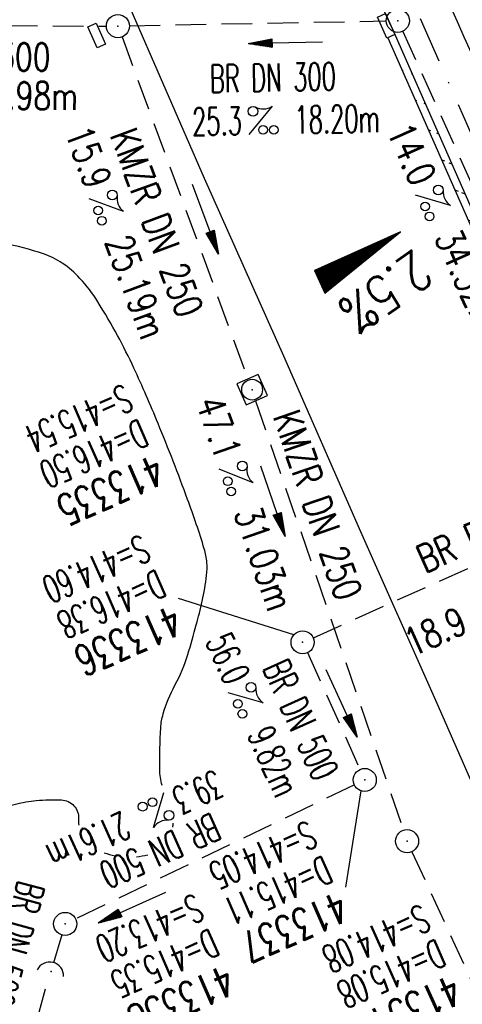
# Model space of a CAD drawing. Extents: x 447258 to 447844, y 441190 to 442763.
# Tile 8 of 30: x 447586 to 447615, y 441455 to 441519. Entities that reach past the tile are written whole.
import ezdxf
from ezdxf.enums import TextEntityAlignment as Align

# ---------------------------------------------------------------- set-up
doc = ezdxf.new("R2010")
doc.units = 0
doc.header["$LTSCALE"] = 2
doc.header["$MEASUREMENT"] = 0
for name, pattern in [('AUSGEZOGEN', [0]), ('GESTRICH-X2', [1.5, 1, -0.5]), ('STRICHPT-X3', [3, 1.5, -0.75, 0, -0.75])]:
    doc.linetypes.add(name, pattern=pattern)
doc.layers.get('0').update_dxf_attribs({"linetype": 'AUSGEZOGEN'})
for name, color, linetype in [('ACHSE', 250, 'STRICHPT-X3'), ('FBR', 8, 'CONTINUOUS'), ('GEF', 7, 'CONTINUOUS'), ('KANAL', 7, 'GESTRICH-X2'), ('PFEIL', 7, 'CONTINUOUS'), ('RRB', 4, 'AUSGEZOGEN'), ('SCHACHTNR', 6, 'CONTINUOUS'), ('SCHLITZRINNE', 8, 'AUSGEZOGEN'), ('SCHSYMBOL', 7, 'AUSGEZOGEN'), ('TEXTO', 4, 'CONTINUOUS'), ('TEXTU', 4, 'CONTINUOUS')]:
    doc.layers.add(name, color=color, linetype=linetype)
doc.styles.add('ROMANS', font='romans.shx', dxfattribs={"width": 0.8})

# ---------------------------------------------------------------- blocks, each defined once
blk = doc.blocks.new('GST')
at = {"color": 0}
blk.add_circle((0, 0), 0.75, dxfattribs=at)
blk.add_point((0, 0), dxfattribs=at)
blk = doc.blocks.new('17')
blk.add_lwpolyline([(-0.755, -1.218), (0.748, -1.218), (0.748, -1.801), (-0.755, -1.801)], close=True)
blk.add_blockref('GST', (0, 0))
blk = doc.blocks.new('PROM')
blk.add_line((1.566, 1.817), (0.019, 0.015))
for centre, radius in [((0.317, 1.51), 0.317), ((0.943, 0.291), 0.283), ((1.645, 0.287), 0.283)]:
    blk.add_circle(centre, radius)
blk.add_arc((0.992, 2.682), 1.033, 239.14139, 303.35492)
blk = doc.blocks.new('PFEIL2')
at = {"color": 0}
for p, q in [((0.88, 0.002), (-2.401, -0.012)), ((0.881, -0.271), (0.879, 0.276)), ((0.879, 0.276), (2.429, 0.009)), ((0.911, 0.27), (0.879, 0.265)), ((0.965, 0.261), (0.879, 0.246)), ((1.019, 0.252), (0.879, 0.228)), ((1.073, 0.242), (0.879, 0.209)), ((1.127, 0.233), (0.879, 0.191)), ((1.181, 0.224), (0.879, 0.172)), ((1.235, 0.214), (0.879, 0.154)), ((1.289, 0.205), (0.879, 0.135)), ((1.343, 0.196), (0.879, 0.117)), ((1.397, 0.187), (0.879, 0.098)), ((1.451, 0.177), (0.879, 0.08)), ((1.505, 0.168), (0.879, 0.061)), ((1.559, 0.159), (0.88, 0.043)), ((1.613, 0.149), (0.88, 0.024)), ((1.668, 0.14), (0.88, 0.006)), ((1.722, 0.131), (0.88, -0.013)), ((1.776, 0.121), (0.88, -0.031)), ((1.83, 0.112), (0.88, -0.05)), ((1.884, 0.103), (0.88, -0.068)), ((1.938, 0.094), (0.88, -0.087)), ((1.992, 0.084), (0.88, -0.105)), ((2.046, 0.075), (0.88, -0.124)), ((2.1, 0.066), (0.88, -0.142)), ((2.154, 0.056), (0.88, -0.161)), ((2.208, 0.047), (0.88, -0.179)), ((2.262, 0.038), (0.881, -0.198)), ((2.316, 0.029), (0.881, -0.216)), ((2.37, 0.019), (0.881, -0.235)), ((2.424, 0.01), (0.881, -0.253)), ((2.429, 0.009), (0.881, -0.271))]:
    blk.add_line(p, q, dxfattribs=at)
blk = doc.blocks.new('20')
blk.add_lwpolyline([(-0.754, -0.751), (0.754, -0.751), (0.754, 0.75), (-0.754, 0.75)], close=True)
blk.add_circle((0, 0), 0.676)
blk.add_point((0, 0))
blk = doc.blocks.new('10')
blk.add_blockref('GST', (0, 0))
blk = doc.blocks.new('*X5')
at = {"color": 0}
for p, q in [((725.827, 193.844), (727.436, 195.453)), ((725.827, 193.853), (727.427, 195.453)), ((725.827, 193.861), (727.418, 195.453)), ((725.827, 193.87), (727.409, 195.453)), ((725.827, 193.879), (727.401, 195.453)), ((725.827, 193.888), (727.392, 195.453)), ((725.827, 193.897), (727.383, 195.453)), ((725.827, 193.906), (727.374, 195.453)), ((725.827, 193.914), (727.365, 195.453)), ((725.827, 193.923), (727.356, 195.453)), ((725.827, 193.932), (727.347, 195.453)), ((725.827, 193.941), (727.339, 195.453)), ((725.827, 193.95), (727.33, 195.453)), ((725.827, 193.959), (727.321, 195.453)), ((725.827, 193.967), (727.312, 195.453)), ((725.827, 193.976), (727.303, 195.453)), ((725.827, 193.985), (727.294, 195.453)), ((725.827, 193.994), (727.286, 195.453)), ((725.827, 194.003), (727.277, 195.453)), ((725.827, 194.012), (727.268, 195.453)), ((725.827, 194.02), (727.259, 195.453)), ((725.827, 194.029), (727.25, 195.453)), ((725.827, 194.038), (727.241, 195.453)), ((725.827, 194.047), (727.233, 195.453)), ((725.827, 194.056), (727.224, 195.453)), ((725.827, 194.065), (727.215, 195.453)), ((725.827, 194.073), (727.206, 195.453)), ((725.827, 194.082), (727.197, 195.453)), ((725.827, 194.091), (727.188, 195.453)), ((725.827, 194.1), (727.18, 195.453)), ((725.827, 194.109), (727.171, 195.453)), ((725.827, 194.118), (727.162, 195.453)), ((725.827, 194.127), (727.153, 195.453)), ((725.827, 194.135), (727.144, 195.453)), ((725.827, 194.144), (727.135, 195.453)), ((725.827, 194.153), (727.127, 195.453)), ((725.827, 194.162), (727.118, 195.453)), ((725.827, 194.171), (727.109, 195.453)), ((725.827, 194.18), (727.1, 195.453)), ((725.827, 194.188), (727.091, 195.453)), ((725.827, 194.197), (727.082, 195.453)), ((725.827, 194.206), (727.073, 195.453)), ((725.827, 194.215), (727.065, 195.453)), ((725.827, 194.224), (727.056, 195.453)), ((725.827, 194.233), (727.047, 195.453)), ((725.827, 194.241), (727.038, 195.453)), ((725.827, 194.25), (727.029, 195.453)), ((725.827, 194.259), (727.02, 195.453)), ((725.827, 194.268), (727.012, 195.453)), ((725.827, 194.277), (727.003, 195.453)), ((725.827, 194.286), (726.994, 195.453)), ((725.827, 194.294), (726.985, 195.453)), ((725.827, 194.303), (726.976, 195.453)), ((725.827, 194.312), (726.967, 195.453)), ((725.827, 194.321), (726.959, 195.453)), ((725.827, 194.33), (726.95, 195.453)), ((725.827, 194.339), (726.941, 195.453)), ((725.827, 194.348), (726.932, 195.453)), ((725.827, 194.356), (726.923, 195.453)), ((725.827, 194.365), (726.914, 195.453)), ((725.827, 194.374), (726.906, 195.453)), ((725.827, 194.383), (726.897, 195.453)), ((725.827, 194.392), (726.888, 195.453)), ((725.827, 194.401), (726.879, 195.453)), ((725.827, 194.409), (726.87, 195.453)), ((725.827, 194.418), (726.861, 195.453)), ((725.827, 194.427), (726.853, 195.453)), ((725.827, 194.436), (726.844, 195.453)), ((725.827, 194.445), (726.835, 195.453)), ((725.827, 194.454), (726.826, 195.453)), ((725.827, 194.462), (726.817, 195.453)), ((725.827, 194.471), (726.808, 195.453)), ((725.827, 194.48), (726.799, 195.453)), ((725.827, 194.489), (726.791, 195.453)), ((725.827, 194.498), (726.782, 195.453)), ((725.827, 194.507), (726.773, 195.453)), ((725.827, 194.515), (726.764, 195.453)), ((725.827, 194.524), (726.755, 195.453)), ((725.827, 194.533), (726.746, 195.453)), ((725.827, 194.542), (726.738, 195.453)), ((725.827, 194.551), (726.729, 195.453)), ((725.827, 194.56), (726.72, 195.453)), ((725.827, 194.568), (726.711, 195.453)), ((725.827, 194.577), (726.702, 195.453)), ((725.827, 194.586), (726.693, 195.453)), ((725.827, 194.595), (726.685, 195.453)), ((725.827, 194.604), (726.676, 195.453)), ((725.827, 194.613), (726.667, 195.453)), ((725.827, 194.622), (726.658, 195.453)), ((725.827, 194.63), (726.649, 195.453)), ((725.827, 194.639), (726.64, 195.453)), ((725.827, 194.648), (726.632, 195.453)), ((725.827, 194.657), (726.623, 195.453)), ((725.827, 194.666), (726.614, 195.453)), ((725.827, 194.675), (726.605, 195.453)), ((725.827, 194.683), (726.596, 195.453)), ((725.827, 194.692), (726.587, 195.453)), ((725.827, 194.701), (726.579, 195.453)), ((725.827, 194.71), (726.57, 195.453)), ((725.827, 194.719), (726.561, 195.453)), ((725.827, 194.728), (726.552, 195.453)), ((725.827, 194.736), (726.543, 195.453)), ((725.827, 194.745), (726.534, 195.453)), ((725.827, 194.754), (726.525, 195.453)), ((725.827, 194.763), (726.517, 195.453)), ((725.827, 194.772), (726.508, 195.453)), ((725.827, 194.781), (726.499, 195.453)), ((725.827, 194.789), (726.49, 195.453)), ((725.827, 194.798), (726.481, 195.453)), ((725.827, 194.807), (726.472, 195.453)), ((725.827, 194.816), (726.464, 195.453)), ((725.827, 194.825), (726.455, 195.453)), ((725.827, 194.834), (726.446, 195.453)), ((725.827, 194.842), (726.437, 195.453)), ((725.827, 194.851), (726.428, 195.453)), ((725.827, 194.86), (726.419, 195.453)), ((725.827, 194.869), (726.411, 195.453)), ((725.827, 194.878), (726.402, 195.453)), ((725.827, 194.887), (726.393, 195.453)), ((725.827, 194.896), (726.384, 195.453)), ((725.827, 194.904), (726.375, 195.453)), ((725.827, 194.913), (726.366, 195.453)), ((725.827, 194.922), (726.358, 195.453)), ((725.827, 194.931), (726.349, 195.453)), ((725.827, 194.94), (726.34, 195.453)), ((725.827, 194.949), (726.331, 195.453)), ((725.827, 194.957), (726.322, 195.453)), ((725.827, 194.966), (726.313, 195.453)), ((725.827, 194.975), (726.305, 195.453)), ((725.827, 194.984), (726.296, 195.453)), ((725.827, 194.993), (726.287, 195.453)), ((725.827, 195.002), (726.278, 195.453)), ((725.827, 195.01), (726.269, 195.453)), ((725.827, 195.019), (726.26, 195.453)), ((725.827, 195.028), (726.251, 195.453)), ((725.827, 195.037), (726.243, 195.453)), ((725.827, 195.046), (726.234, 195.453)), ((725.827, 195.055), (726.225, 195.453)), ((725.827, 195.063), (726.216, 195.453)), ((725.827, 195.072), (726.207, 195.453)), ((725.827, 195.081), (726.198, 195.453)), ((725.827, 195.09), (726.19, 195.453)), ((725.827, 195.099), (726.181, 195.453)), ((725.827, 195.108), (726.172, 195.453)), ((725.827, 195.116), (726.163, 195.453)), ((725.827, 195.125), (726.154, 195.453)), ((725.827, 195.134), (726.145, 195.453)), ((725.827, 195.143), (726.137, 195.453)), ((725.827, 195.152), (726.128, 195.453)), ((725.827, 195.161), (726.119, 195.453)), ((725.827, 195.17), (726.11, 195.453)), ((725.827, 195.178), (726.101, 195.453)), ((725.827, 195.187), (726.092, 195.453)), ((725.827, 195.196), (726.084, 195.453)), ((725.827, 195.205), (726.075, 195.453)), ((725.827, 195.214), (726.066, 195.453)), ((725.827, 195.223), (726.057, 195.453)), ((725.827, 195.231), (726.048, 195.453)), ((725.827, 195.24), (726.039, 195.453)), ((725.827, 195.249), (726.031, 195.453)), ((725.827, 195.258), (726.022, 195.453)), ((725.827, 195.267), (726.013, 195.453)), ((725.827, 195.276), (726.004, 195.453)), ((725.827, 195.284), (725.995, 195.453)), ((725.827, 195.293), (725.986, 195.453)), ((725.827, 195.302), (725.977, 195.453)), ((725.827, 195.311), (725.969, 195.453)), ((725.827, 195.32), (725.96, 195.453)), ((725.827, 195.329), (725.951, 195.453)), ((725.827, 195.337), (725.942, 195.453)), ((725.827, 195.346), (725.933, 195.453)), ((725.827, 195.355), (725.924, 195.453)), ((725.827, 195.364), (725.916, 195.453)), ((725.827, 195.373), (725.907, 195.453)), ((725.827, 195.382), (725.898, 195.453)), ((725.827, 195.39), (725.889, 195.453)), ((725.827, 195.399), (725.88, 195.453)), ((725.827, 195.408), (725.871, 195.453)), ((725.827, 195.417), (725.863, 195.453)), ((725.827, 195.426), (725.854, 195.453)), ((725.827, 195.435), (725.845, 195.453)), ((725.827, 195.444), (725.836, 195.453)), ((725.827, 193.826), (727.433, 195.433)), ((725.827, 193.817), (727.43, 195.421)), ((725.827, 193.808), (727.427, 195.409)), ((725.827, 193.799), (727.424, 195.397)), ((725.827, 193.791), (727.421, 195.385)), ((725.827, 193.782), (727.418, 195.373)), ((725.827, 193.773), (727.414, 195.361)), ((725.827, 193.764), (727.411, 195.349)), ((725.827, 193.755), (727.408, 195.337)), ((725.827, 193.746), (727.405, 195.325)), ((725.827, 193.738), (727.402, 195.313)), ((725.827, 193.729), (727.399, 195.301)), ((725.827, 193.72), (727.395, 195.289)), ((725.827, 193.711), (727.392, 195.277)), ((725.827, 193.702), (727.389, 195.265)), ((725.827, 193.693), (727.386, 195.253)), ((725.827, 193.685), (727.383, 195.241)), ((725.827, 193.676), (727.38, 195.229)), ((725.827, 193.667), (727.377, 195.217)), ((725.827, 193.658), (727.373, 195.205)), ((725.827, 193.649), (727.37, 195.193)), ((725.827, 193.64), (727.367, 195.181)), ((725.827, 193.632), (727.364, 195.169)), ((725.827, 193.623), (727.361, 195.157)), ((725.827, 193.614), (727.358, 195.145)), ((725.827, 193.605), (727.354, 195.133)), ((725.827, 193.596), (727.351, 195.121)), ((725.827, 193.587), (727.348, 195.109)), ((725.827, 193.579), (727.345, 195.097)), ((725.827, 193.57), (727.342, 195.085)), ((725.827, 193.561), (727.339, 195.073)), ((725.827, 193.552), (727.336, 195.061)), ((725.827, 193.543), (727.332, 195.049)), ((725.827, 193.534), (727.329, 195.037)), ((725.827, 193.525), (727.326, 195.025)), ((725.827, 193.517), (727.323, 195.013)), ((725.827, 193.508), (727.32, 195.001)), ((725.827, 193.499), (727.317, 194.989)), ((725.827, 193.49), (727.313, 194.977)), ((725.827, 193.481), (727.31, 194.965)), ((725.827, 193.472), (727.307, 194.953)), ((725.827, 193.464), (727.304, 194.941)), ((725.827, 193.455), (727.301, 194.929)), ((725.827, 193.446), (727.298, 194.917)), ((725.827, 193.437), (727.295, 194.905)), ((725.827, 193.428), (727.291, 194.893)), ((725.827, 193.419), (727.288, 194.881)), ((725.827, 193.411), (727.285, 194.869)), ((725.827, 193.402), (727.282, 194.857)), ((725.827, 193.393), (727.279, 194.845)), ((725.827, 193.384), (727.276, 194.833)), ((725.827, 193.375), (727.272, 194.821)), ((725.827, 193.366), (727.269, 194.809)), ((725.827, 193.358), (727.266, 194.797)), ((725.827, 193.349), (727.263, 194.785)), ((725.827, 193.34), (727.26, 194.773)), ((725.827, 193.331), (727.257, 194.761)), ((725.827, 193.322), (727.254, 194.749)), ((725.827, 193.313), (727.25, 194.737)), ((725.827, 193.305), (727.247, 194.725)), ((725.827, 193.296), (727.244, 194.713)), ((725.827, 193.287), (727.241, 194.701)), ((725.827, 193.278), (727.238, 194.689)), ((725.827, 193.269), (727.235, 194.677)), ((725.827, 193.26), (727.231, 194.665)), ((725.827, 193.251), (727.228, 194.653)), ((725.827, 193.243), (727.225, 194.641)), ((725.827, 193.234), (727.222, 194.629)), ((725.827, 193.225), (727.219, 194.617)), ((725.827, 193.216), (727.216, 194.605)), ((725.827, 193.207), (727.213, 194.593)), ((725.827, 193.198), (727.209, 194.581)), ((725.827, 193.19), (727.206, 194.569)), ((725.827, 193.181), (727.203, 194.557)), ((725.827, 193.172), (727.2, 194.545)), ((725.827, 193.163), (727.197, 194.533)), ((725.827, 193.154), (727.194, 194.521)), ((725.827, 193.145), (727.19, 194.509)), ((725.827, 193.137), (727.187, 194.497)), ((725.827, 193.128), (727.184, 194.485)), ((725.827, 193.119), (727.181, 194.473)), ((725.827, 193.11), (727.178, 194.461)), ((725.827, 193.101), (727.175, 194.449)), ((725.827, 193.092), (727.172, 194.437)), ((725.827, 193.084), (727.168, 194.425)), ((725.827, 193.075), (727.165, 194.413)), ((725.827, 193.066), (727.162, 194.401)), ((725.827, 193.057), (727.159, 194.389)), ((725.827, 193.048), (727.156, 194.377)), ((725.827, 193.039), (727.153, 194.365)), ((725.827, 193.031), (727.149, 194.353)), ((725.827, 193.022), (727.146, 194.341)), ((725.827, 193.013), (727.143, 194.329)), ((725.827, 193.004), (727.14, 194.317)), ((725.827, 192.995), (727.137, 194.305)), ((725.827, 192.986), (727.134, 194.293)), ((725.827, 192.977), (727.131, 194.281)), ((725.827, 192.969), (727.127, 194.269)), ((725.827, 192.96), (727.124, 194.257)), ((725.827, 192.951), (727.121, 194.245)), ((725.827, 192.942), (727.118, 194.233)), ((725.827, 192.933), (727.115, 194.221)), ((725.827, 192.924), (727.112, 194.209)), ((725.827, 192.916), (727.108, 194.197)), ((725.827, 192.907), (727.105, 194.185)), ((725.827, 192.898), (727.102, 194.173)), ((725.827, 192.889), (727.099, 194.161)), ((725.827, 192.88), (727.096, 194.15)), ((725.827, 192.871), (727.093, 194.138)), ((725.827, 192.863), (727.09, 194.126)), ((725.827, 192.854), (727.086, 194.114)), ((725.827, 192.845), (727.083, 194.102)), ((725.827, 192.836), (727.08, 194.09)), ((725.827, 192.827), (727.077, 194.078)), ((725.827, 192.818), (727.074, 194.066)), ((725.827, 192.81), (727.071, 194.054)), ((725.827, 192.801), (727.068, 194.042)), ((725.827, 192.792), (727.064, 194.03)), ((725.827, 192.783), (727.061, 194.018)), ((725.827, 192.774), (727.058, 194.006)), ((725.827, 192.765), (727.055, 193.994)), ((725.827, 192.757), (727.052, 193.982)), ((725.827, 192.748), (727.049, 193.97)), ((725.827, 192.739), (727.045, 193.958)), ((725.827, 192.73), (727.042, 193.946)), ((725.827, 192.721), (727.039, 193.934)), ((725.827, 192.712), (727.036, 193.922)), ((725.827, 192.703), (727.033, 193.91)), ((725.827, 192.695), (727.03, 193.898)), ((725.827, 192.686), (727.027, 193.886)), ((725.827, 192.677), (727.023, 193.874)), ((725.827, 192.668), (727.02, 193.862)), ((725.827, 192.659), (727.017, 193.85)), ((725.827, 192.65), (727.014, 193.838)), ((725.827, 192.642), (727.011, 193.826)), ((725.827, 192.633), (727.008, 193.814)), ((725.827, 192.624), (727.004, 193.802)), ((725.827, 192.615), (727.001, 193.79)), ((725.827, 192.606), (726.998, 193.778)), ((725.827, 192.597), (726.995, 193.766)), ((725.827, 192.589), (726.992, 193.754)), ((725.827, 192.58), (726.989, 193.742)), ((725.827, 192.571), (726.986, 193.73)), ((725.827, 192.562), (726.982, 193.718)), ((725.827, 192.553), (726.979, 193.706)), ((725.827, 192.544), (726.976, 193.694)), ((725.827, 192.536), (726.973, 193.682)), ((725.827, 192.527), (726.97, 193.67)), ((725.827, 192.518), (726.967, 193.658)), ((725.827, 192.509), (726.963, 193.646)), ((725.827, 192.5), (726.96, 193.634)), ((725.827, 192.491), (726.957, 193.622)), ((725.827, 192.483), (726.954, 193.61)), ((725.827, 192.474), (726.951, 193.598)), ((725.827, 192.465), (726.948, 193.586)), ((725.827, 192.456), (726.945, 193.574)), ((725.827, 192.447), (726.941, 193.562)), ((725.827, 192.438), (726.938, 193.55)), ((725.827, 192.429), (726.935, 193.538)), ((725.827, 192.421), (726.932, 193.526)), ((725.827, 192.412), (726.929, 193.514)), ((725.827, 192.403), (726.926, 193.502)), ((725.827, 192.394), (726.922, 193.49)), ((725.827, 192.385), (726.919, 193.478)), ((725.827, 192.376), (726.916, 193.466)), ((725.827, 192.368), (726.913, 193.454)), ((725.827, 192.359), (726.91, 193.442)), ((725.827, 192.35), (726.907, 193.43)), ((725.827, 192.341), (726.904, 193.418)), ((725.827, 192.332), (726.9, 193.406)), ((725.827, 192.323), (726.897, 193.394)), ((725.827, 192.315), (726.894, 193.382)), ((725.827, 192.306), (726.891, 193.37)), ((725.827, 192.297), (726.888, 193.358)), ((725.827, 192.288), (726.885, 193.346)), ((725.827, 192.279), (726.881, 193.334)), ((725.827, 192.27), (726.878, 193.322)), ((725.827, 192.262), (726.875, 193.31)), ((725.827, 192.253), (726.872, 193.298)), ((725.827, 192.244), (726.869, 193.286)), ((725.827, 192.235), (726.866, 193.274)), ((725.827, 192.226), (726.863, 193.262)), ((725.827, 192.217), (726.859, 193.25)), ((725.827, 192.209), (726.856, 193.238)), ((725.827, 192.2), (726.853, 193.226)), ((725.827, 192.191), (726.85, 193.214)), ((725.827, 192.182), (726.847, 193.202)), ((725.827, 192.173), (726.844, 193.19)), ((725.827, 192.164), (726.84, 193.178)), ((725.827, 192.155), (726.837, 193.166)), ((725.827, 192.147), (726.834, 193.154)), ((725.827, 192.138), (726.831, 193.142)), ((725.827, 192.129), (726.828, 193.13)), ((725.827, 192.12), (726.825, 193.118)), ((725.827, 192.111), (726.822, 193.106)), ((725.827, 192.102), (726.818, 193.094)), ((725.827, 192.094), (726.815, 193.082)), ((725.827, 192.085), (726.812, 193.07)), ((725.827, 192.076), (726.809, 193.058)), ((725.827, 192.067), (726.806, 193.046)), ((725.827, 192.058), (726.803, 193.034)), ((725.827, 192.049), (726.799, 193.022)), ((725.827, 192.041), (726.796, 193.01)), ((725.827, 192.032), (726.793, 192.998)), ((725.827, 192.023), (726.79, 192.986)), ((725.827, 192.014), (726.787, 192.974)), ((725.827, 192.005), (726.784, 192.962)), ((725.827, 191.996), (726.781, 192.95)), ((725.827, 191.988), (726.777, 192.938)), ((725.827, 191.979), (726.774, 192.926)), ((725.827, 191.97), (726.771, 192.914)), ((725.827, 191.961), (726.768, 192.902)), ((725.827, 191.952), (726.765, 192.89)), ((725.827, 191.943), (726.762, 192.878)), ((725.827, 191.935), (726.758, 192.866)), ((725.827, 191.926), (726.755, 192.854)), ((725.827, 191.917), (726.752, 192.842)), ((725.827, 191.908), (726.749, 192.83)), ((725.827, 191.899), (726.746, 192.818)), ((725.827, 191.89), (726.743, 192.806)), ((725.827, 191.881), (726.74, 192.794)), ((725.827, 191.873), (726.736, 192.782)), ((725.827, 191.864), (726.733, 192.77)), ((725.827, 191.855), (726.73, 192.758)), ((725.827, 191.846), (726.727, 192.746)), ((725.827, 191.837), (726.724, 192.734)), ((725.827, 191.828), (726.721, 192.722)), ((725.827, 191.82), (726.717, 192.71)), ((725.827, 191.811), (726.714, 192.698)), ((725.827, 191.802), (726.711, 192.686)), ((725.827, 191.793), (726.708, 192.674)), ((725.827, 191.784), (726.705, 192.662)), ((725.827, 191.775), (726.702, 192.65)), ((725.827, 191.767), (726.699, 192.639)), ((725.827, 191.758), (726.695, 192.627)), ((725.827, 191.749), (726.692, 192.615)), ((725.827, 191.74), (726.689, 192.603)), ((725.827, 191.731), (726.686, 192.591)), ((725.827, 191.722), (726.683, 192.579)), ((725.827, 191.714), (726.68, 192.567)), ((725.827, 191.705), (726.677, 192.555)), ((725.827, 191.696), (726.673, 192.543)), ((725.827, 191.687), (726.67, 192.531)), ((725.827, 191.678), (726.667, 192.519)), ((725.827, 191.669), (726.664, 192.507)), ((725.827, 191.66), (726.661, 192.495)), ((725.827, 191.652), (726.658, 192.483)), ((725.827, 191.643), (726.654, 192.471)), ((725.827, 191.634), (726.651, 192.459)), ((725.827, 191.625), (726.648, 192.447)), ((725.827, 191.616), (726.645, 192.435)), ((725.827, 191.607), (726.642, 192.423)), ((725.827, 191.599), (726.639, 192.411)), ((725.827, 191.59), (726.636, 192.399)), ((725.827, 191.581), (726.632, 192.387)), ((725.827, 191.572), (726.629, 192.375)), ((725.827, 191.563), (726.626, 192.363)), ((725.827, 191.554), (726.623, 192.351)), ((725.827, 191.546), (726.62, 192.339)), ((725.827, 191.537), (726.617, 192.327)), ((725.827, 191.528), (726.613, 192.315)), ((725.827, 191.519), (726.61, 192.303)), ((725.827, 191.51), (726.607, 192.291)), ((725.827, 191.501), (726.604, 192.279)), ((725.827, 191.493), (726.601, 192.267)), ((725.827, 191.484), (726.598, 192.255)), ((725.827, 191.475), (726.595, 192.243)), ((725.827, 191.466), (726.591, 192.231)), ((725.827, 191.457), (726.588, 192.219)), ((725.827, 191.448), (726.585, 192.207)), ((725.827, 191.44), (726.582, 192.195)), ((725.827, 191.431), (726.579, 192.183)), ((725.827, 191.422), (726.576, 192.171)), ((725.827, 191.413), (726.572, 192.159)), ((725.827, 191.404), (726.569, 192.147)), ((725.827, 191.395), (726.566, 192.135)), ((725.827, 191.386), (726.563, 192.123)), ((725.827, 191.378), (726.56, 192.111)), ((725.827, 191.369), (726.557, 192.099)), ((725.827, 191.36), (726.554, 192.087)), ((725.827, 191.351), (726.55, 192.075)), ((725.827, 191.342), (726.547, 192.063)), ((725.827, 191.333), (726.544, 192.051)), ((725.827, 191.325), (726.541, 192.039)), ((725.827, 191.316), (726.538, 192.027)), ((725.827, 191.307), (726.535, 192.015)), ((725.827, 191.298), (726.531, 192.003)), ((725.827, 191.289), (726.528, 191.991)), ((725.827, 191.28), (726.525, 191.979)), ((725.827, 191.272), (726.522, 191.967)), ((725.827, 191.263), (726.519, 191.955)), ((725.827, 191.254), (726.516, 191.943)), ((725.827, 191.245), (726.513, 191.931)), ((725.827, 191.236), (726.509, 191.919)), ((725.827, 191.227), (726.506, 191.907)), ((725.827, 191.219), (726.503, 191.895)), ((725.827, 191.21), (726.5, 191.883)), ((725.827, 191.201), (726.497, 191.871)), ((725.827, 191.192), (726.494, 191.859)), ((725.827, 191.183), (726.49, 191.847)), ((725.827, 191.174), (726.487, 191.835)), ((725.827, 191.166), (726.484, 191.823)), ((725.827, 191.157), (726.481, 191.811)), ((725.827, 191.148), (726.478, 191.799)), ((725.827, 191.139), (726.475, 191.787)), ((725.827, 191.13), (726.472, 191.775)), ((725.827, 191.121), (726.468, 191.763)), ((725.827, 191.112), (726.465, 191.751)), ((725.827, 191.104), (726.462, 191.739)), ((725.827, 191.095), (726.459, 191.727)), ((725.827, 191.086), (726.456, 191.715)), ((725.827, 191.077), (726.453, 191.703)), ((725.827, 191.068), (726.449, 191.691)), ((725.827, 191.059), (726.446, 191.679)), ((725.827, 191.051), (726.443, 191.667)), ((725.827, 191.042), (726.44, 191.655)), ((725.827, 191.033), (726.437, 191.643)), ((725.827, 191.024), (726.434, 191.631)), ((725.827, 191.015), (726.431, 191.619)), ((725.827, 191.006), (726.427, 191.607)), ((725.827, 190.998), (726.424, 191.595)), ((725.827, 190.989), (726.421, 191.583)), ((725.827, 190.98), (726.418, 191.571)), ((725.827, 190.971), (726.415, 191.559)), ((725.827, 190.962), (726.412, 191.547)), ((725.827, 190.953), (726.408, 191.535)), ((725.827, 190.945), (726.405, 191.523)), ((725.827, 190.936), (726.402, 191.511)), ((725.827, 190.927), (726.399, 191.499)), ((725.827, 190.918), (726.396, 191.487)), ((725.827, 190.909), (726.393, 191.475)), ((725.827, 190.9), (726.39, 191.463)), ((725.827, 190.892), (726.386, 191.451)), ((725.827, 190.883), (726.383, 191.439)), ((725.827, 190.874), (726.38, 191.427)), ((725.827, 190.865), (726.377, 191.415)), ((725.827, 190.856), (726.374, 191.403)), ((725.827, 190.847), (726.371, 191.391)), ((725.827, 190.838), (726.367, 191.379)), ((725.827, 190.83), (726.364, 191.367)), ((725.827, 190.821), (726.361, 191.355)), ((725.827, 190.812), (726.358, 191.343)), ((725.827, 190.803), (726.355, 191.331)), ((725.827, 190.794), (726.352, 191.319)), ((725.827, 190.785), (726.349, 191.307)), ((725.827, 190.777), (726.345, 191.295)), ((725.827, 190.768), (726.342, 191.283)), ((725.827, 190.759), (726.339, 191.271)), ((725.827, 190.75), (726.336, 191.259)), ((725.827, 190.741), (726.333, 191.247)), ((725.827, 190.732), (726.33, 191.235)), ((725.827, 190.724), (726.326, 191.223)), ((725.827, 190.715), (726.323, 191.211)), ((725.827, 190.706), (726.32, 191.199)), ((725.827, 190.697), (726.317, 191.187)), ((725.827, 190.688), (726.314, 191.175)), ((725.827, 190.679), (726.311, 191.163)), ((725.827, 190.671), (726.308, 191.151)), ((725.827, 190.662), (726.304, 191.139)), ((725.827, 190.653), (726.301, 191.128)), ((725.827, 190.644), (726.298, 191.116)), ((725.827, 190.635), (726.295, 191.104)), ((725.827, 190.626), (726.292, 191.092)), ((725.827, 190.618), (726.289, 191.08)), ((725.827, 190.609), (726.286, 191.068)), ((725.827, 190.6), (726.282, 191.056)), ((725.827, 190.591), (726.279, 191.044)), ((725.827, 190.582), (726.276, 191.032)), ((725.827, 190.573), (726.273, 191.02)), ((725.827, 190.564), (726.27, 191.008)), ((725.827, 190.556), (726.267, 190.996)), ((725.827, 190.547), (726.263, 190.984)), ((725.827, 190.538), (726.26, 190.972)), ((725.827, 190.529), (726.257, 190.96)), ((725.827, 190.52), (726.254, 190.948)), ((725.827, 190.511), (726.251, 190.936)), ((725.827, 190.503), (726.248, 190.924)), ((725.827, 190.494), (726.245, 190.912)), ((725.827, 190.485), (726.241, 190.9)), ((725.827, 190.476), (726.238, 190.888)), ((725.827, 190.467), (726.235, 190.876)), ((725.827, 190.458), (726.232, 190.864)), ((725.827, 190.45), (726.229, 190.852)), ((725.827, 190.441), (726.226, 190.84)), ((725.827, 190.432), (726.222, 190.828)), ((725.827, 190.423), (726.219, 190.816)), ((725.827, 190.414), (726.216, 190.804)), ((725.827, 190.405), (726.213, 190.792)), ((725.827, 190.397), (726.21, 190.78)), ((725.827, 190.388), (726.207, 190.768)), ((725.827, 190.379), (726.204, 190.756)), ((725.827, 190.37), (726.2, 190.744)), ((725.827, 190.361), (726.197, 190.732)), ((725.827, 190.352), (726.194, 190.72)), ((725.827, 190.344), (726.191, 190.708)), ((725.827, 190.335), (726.188, 190.696)), ((725.827, 190.326), (726.185, 190.684)), ((725.827, 190.317), (726.181, 190.672)), ((725.827, 190.308), (726.178, 190.66)), ((725.827, 190.299), (726.175, 190.648)), ((725.827, 190.29), (726.172, 190.636)), ((725.827, 190.282), (726.169, 190.624)), ((725.827, 190.273), (726.166, 190.612)), ((725.827, 190.264), (726.163, 190.6)), ((725.827, 190.255), (726.159, 190.588)), ((725.827, 190.246), (726.156, 190.576)), ((725.827, 190.237), (726.153, 190.564)), ((725.827, 190.229), (726.15, 190.552)), ((725.827, 190.22), (726.147, 190.54)), ((725.827, 190.211), (726.144, 190.528)), ((725.827, 190.202), (726.14, 190.516)), ((725.827, 190.193), (726.137, 190.504)), ((725.827, 190.184), (726.134, 190.492)), ((725.827, 190.176), (726.131, 190.48)), ((725.827, 190.167), (726.128, 190.468)), ((725.827, 190.158), (726.125, 190.456)), ((725.827, 190.149), (726.122, 190.444)), ((725.827, 190.14), (726.118, 190.432)), ((725.827, 190.131), (726.115, 190.42)), ((725.827, 190.123), (726.112, 190.408)), ((725.827, 190.114), (726.109, 190.396)), ((725.827, 190.105), (726.106, 190.384)), ((725.827, 190.096), (726.103, 190.372)), ((725.827, 190.087), (726.099, 190.36)), ((725.827, 190.078), (726.096, 190.348)), ((725.827, 190.07), (726.093, 190.336)), ((725.827, 190.061), (726.09, 190.324)), ((725.827, 190.052), (726.087, 190.312)), ((725.827, 190.043), (726.084, 190.3)), ((725.827, 190.034), (726.081, 190.288)), ((725.827, 190.025), (726.077, 190.276)), ((725.827, 190.016), (726.074, 190.264)), ((725.827, 190.008), (726.071, 190.252)), ((725.827, 189.999), (726.068, 190.24)), ((725.827, 189.99), (726.065, 190.228)), ((725.827, 189.981), (726.062, 190.216)), ((725.827, 189.972), (726.058, 190.204)), ((725.827, 189.963), (726.055, 190.192)), ((725.827, 189.955), (726.052, 190.18)), ((725.827, 189.946), (726.049, 190.168)), ((725.827, 189.937), (726.046, 190.156)), ((725.827, 189.928), (726.043, 190.144)), ((725.827, 189.919), (726.04, 190.132)), ((725.827, 189.91), (726.036, 190.12)), ((725.827, 189.902), (726.033, 190.108)), ((725.827, 189.893), (726.03, 190.096)), ((725.827, 189.884), (726.027, 190.084)), ((725.827, 189.875), (726.024, 190.072)), ((725.827, 189.866), (726.021, 190.06)), ((725.827, 189.857), (726.017, 190.048)), ((725.827, 189.849), (726.014, 190.036)), ((725.827, 189.84), (726.011, 190.024)), ((725.827, 189.831), (726.008, 190.012)), ((725.827, 189.822), (726.005, 190)), ((725.827, 189.813), (726.002, 189.988)), ((725.827, 189.804), (725.999, 189.976)), ((725.827, 189.796), (725.995, 189.964)), ((725.827, 189.787), (725.992, 189.952)), ((725.827, 189.778), (725.989, 189.94)), ((725.827, 189.769), (725.986, 189.928)), ((725.827, 189.76), (725.983, 189.916)), ((725.827, 189.751), (725.98, 189.904)), ((725.827, 189.742), (725.976, 189.892)), ((725.827, 189.734), (725.973, 189.88)), ((725.827, 189.725), (725.97, 189.868)), ((725.827, 189.716), (725.967, 189.856)), ((725.827, 189.707), (725.964, 189.844)), ((725.827, 189.698), (725.961, 189.832)), ((725.827, 189.689), (725.958, 189.82)), ((725.827, 189.681), (725.954, 189.808)), ((725.827, 189.672), (725.951, 189.796)), ((725.827, 189.663), (725.948, 189.784)), ((725.827, 189.654), (725.945, 189.772)), ((725.827, 189.645), (725.942, 189.76)), ((725.827, 189.636), (725.939, 189.748)), ((725.827, 189.628), (725.935, 189.736)), ((725.827, 189.619), (725.932, 189.724)), ((725.827, 189.61), (725.929, 189.712)), ((725.827, 189.601), (725.926, 189.7)), ((725.827, 189.592), (725.923, 189.688)), ((725.827, 189.583), (725.92, 189.676)), ((725.827, 189.575), (725.917, 189.664)), ((725.827, 189.566), (725.913, 189.652)), ((725.827, 189.557), (725.91, 189.64)), ((725.827, 189.548), (725.907, 189.628)), ((725.827, 189.539), (725.904, 189.616)), ((725.827, 189.53), (725.901, 189.605)), ((725.827, 189.521), (725.898, 189.593)), ((725.827, 189.513), (725.895, 189.581)), ((725.827, 189.504), (725.891, 189.569)), ((725.827, 189.495), (725.888, 189.557)), ((725.827, 189.486), (725.885, 189.545)), ((725.827, 189.477), (725.882, 189.533)), ((725.827, 189.468), (725.879, 189.521)), ((725.827, 189.46), (725.876, 189.509)), ((725.827, 189.451), (725.872, 189.497)), ((725.827, 189.442), (725.869, 189.485)), ((725.827, 189.433), (725.866, 189.473)), ((725.827, 189.424), (725.863, 189.461)), ((725.827, 189.415), (725.86, 189.449)), ((725.827, 189.407), (725.857, 189.437)), ((725.827, 189.398), (725.854, 189.425)), ((725.827, 189.389), (725.85, 189.413)), ((725.827, 189.38), (725.847, 189.401)), ((725.827, 189.371), (725.844, 189.389)), ((725.827, 189.362), (725.841, 189.377)), ((725.827, 189.354), (725.838, 189.365)), ((725.827, 189.345), (725.835, 189.353)), ((725.827, 189.336), (725.831, 189.341))]:
    blk.add_line(p, q, dxfattribs=at)
blk = doc.blocks.new('GEF')
at = {"color": 0}
for p, q in [((0.01, 0.018), (0.01, 6.148)), ((1.622, 6.148), (0.01, 0.018)), ((0.01, 6.148), (1.622, 6.148))]:
    blk.add_line(p, q, dxfattribs=at)
blk.add_blockref('*X5', (-725.817, -189.305), dxfattribs=at)
blk = doc.blocks.new('40')
at = {"color": 0}
blk.add_arc((0.025, 0.311), 0.91, 192.5363, 347.4637, dxfattribs=at)
blk.add_point((0, 0), dxfattribs=at)

msp = doc.modelspace()

# ---------------------------------------------------------------- hatches: boundary and pattern name
at = {"layer": 'SCHLITZRINNE'}
h = msp.add_hatch(dxfattribs=at)
h.set_pattern_fill('_USER', color=256, scale=1.5, angle=45, style=0, pattern_type=0)
h.set_pattern_definition([(338.483, (447624.2416, 441485.766), (0.55017, 1.39546), [])])
edge = h.paths.add_edge_path()
edge.add_line((447610.021, 441518.082), (447623.55, 441487.358))
edge.add_line((447609.787, 441517.372), (447623.013, 441487.337))

# ---------------------------------------------------------------- linework, layer by layer
at = {"layer": 'ACHSE', "flags": 128}
msp.add_lwpolyline([(447409.936, 442326.505), (447413.147, 442307.541), (447425.67, 442233.593), (447425.834, 442232.623), (447438.192, 442159.646), (447454.889, 442061.05), (447459.063, 442036.401), (447463.237, 442011.752), (447464.54, 442004.056), (447467.484, 441987.115), (447472.023, 441962.531), (447476.869, 441938.005), (447482.021, 441913.542), (447487.478, 441889.145), (447493.239, 441864.818), (447499.303, 441840.565), (447505.67, 441816.389), (447512.338, 441792.295), (447519.307, 441768.286), (447526.575, 441744.366), (447534.141, 441720.538), (447542.003, 441696.807), (447550.162, 441673.176), (447558.615, 441649.649), (447567.361, 441626.229), (447576.399, 441602.92), (447585.728, 441579.726), (447595.345, 441556.65), (447605.249, 441533.696), (447606.276, 441531.359), (447615.324, 441510.816), (447625.401, 441487.937), (447635.478, 441465.058), (447645.555, 441442.179), (447655.632, 441419.3), (447659.755, 441409.939), (447664.311, 441399.595), (447665.707, 441396.419), (447675.602, 441373.461), (447685.211, 441350.381), (447694.532, 441327.184), (447703.565, 441303.873), (447712.307, 441280.452), (447720.757, 441256.924), (447727.723, 441236.746)], dxfattribs=at)
at = {"layer": 'FBR'}
for points in [[(447427.907, 442233.051, 0), (447428.116, 442231.814, -0.000002), (447432.242, 442207.401, -0.000028)], [(447566.197, 441678.824, 0.001556), (447570.354, 441667.138, 0.001558), (447574.578, 441655.497, 0.001561), (447578.875, 441643.878, 0.00156), (447583.25, 441632.276, 0.001564), (447587.698, 441620.695, 0.001567), (447592.211, 441609.165, 0.001562), (447596.796, 441597.663, 0.001559), (447601.461, 441586.168, 0.001554), (447606.816, 441573.203, 0.002025), (447610.996, 441563.287, 0.001093), (447616.906, 441549.506, 0.001666), (447620.835, 441540.483, 0.000011), (447621.788, 441538.315, 0.000206), (447621.839, 441538.198, 0.000001), (447626.135, 441528.445, 0.000001), (447630.882, 441517.668), (447640.959, 441494.789), (447651.036, 441471.91), (447661.113, 441449.031), (447671.19, 441426.152), (447679.869, 441406.447, -0.000188)], [(447463.199, 442024.388, 0.000072), (447466.358, 442005.849, 0.00188), (447469.563, 441987.473, 0.001388), (447474.067, 441962.615, 0.004915), (447477.718, 441943.815, 0.003122), (447483.942, 441914.314, 0.003035), (447489.36, 441890.111, 0.003056), (447495.033, 441866.142, 0.003055), (447501.053, 441842.025, 0.003159), (447507.165, 441818.775, 0.003064), (447513.652, 441795.291, 0.002975), (447520.626, 441771.181, 0.002885), (447527.632, 441747.985, 0.002726), (447535.322, 441723.516, 0.00326), (447543.354, 441698.991, 0.003546), (447551.045, 441676.545, 0.003512), (447558.921, 441654.576, 0.003164), (447567.987, 441630.311, 0.002799), (447578.014, 441604.42, 0.003665), (447585.929, 441584.743, 0.002614), (447597.747, 441556.396, 0.003477), (447606.89, 441535.195, 0.000497), (447610.711, 441526.526, -0.000005), (447611.321, 441525.144, -0.000808)], [(447610.021, 441518.082, -0.002426), (447597.936, 441545.518, -0.004663), (447591.85, 441559.882, -0.000107), (447575.547, 441599.407, -0.003601), (447575.071, 441600.587, -0.002348), (447570.509, 441612.285, -0.001625), (447564.05, 441629.24, -0.002837), (447555.938, 441651.121, -0.002516), (447547.056, 441675.89, -0.003905), (447538.931, 441699.496, -0.003699), (447530.733, 441724.549, -0.003001), (447523.632, 441747.275, -0.002813), (447516.338, 441771.607, -0.002621), (447509.059, 441796.886, -0.002971), (447502.887, 441819.258, -0.003233), (447497.122, 441841.215, -0.002784), (447490.733, 441866.796, -0.003184), (447484.619, 441892.581, -0.003563), (447479.467, 441915.696, -0.003376), (447479.022, 441917.833, -0.000154), (447469.57, 441964.852, -0.005506), (447466.429, 441981.449, -0.001412), (447463.585, 441997.7)], [(447590.008, 441526.161, -0.00013), (447589.531, 441527.246, -0.001815), (447587.888, 441531.026), (447582.978, 441542.435, 0.000025), (447579.61, 441550.259, -0.000053), (447578.044, 441553.898, -0.002251), (447577.34, 441555.555, -0.000382), (447573.238, 441565.351, -0.000494), (447571.275, 441570.062, -0.000339), (447568.428, 441576.927, -0.002595), (447564.871, 441585.649, -0.001581), (447559.152, 441600.012, -0.001793), (447554.723, 441611.358, -0.001726), (447550.205, 441623.177, -0.001608), (447545.622, 441635.41, -0.001766), (447541.524, 441646.577, -0.001361), (447537.573, 441657.556, -0.00119), (447533.117, 441670.138, -0.001374)], [(447614.012, 441519.054, -0.0001), (447625.466, 441493.113, -0.000808), (447627.63, 441488.188, -0.000267), (447634.144, 441473.275)]]:
    msp.add_lwpolyline(points, format="xyb", dxfattribs=at)
msp.add_lwpolyline([(447592.864, 441519.691), (447597.85, 441508.252), (447602.998, 441496.699), (447607.925, 441485.474), (447612.957, 441474.125), (447618.046, 441462.568), (447623.097, 441451.167), (447628.097, 441439.852), (447633.133, 441428.425), (447638.193, 441416.975), (447643.252, 441405.573), (447643.314, 441405.433), (447648.3, 441394.189), (447653.149, 441383.111), (447658.234, 441371.373), (447663.027, 441359.963), (447667.839, 441348.337), (447672.522, 441336.842), (447677.134, 441325.239), (447686.117, 441302.039), (447694.876, 441278.701), (447703.363, 441255.266), (447711.333, 441232.254)], dxfattribs=at)
at = {"layer": 'FBR', "flags": 128}
msp.add_lwpolyline([(447610.021, 441518.082), (447623.55, 441487.358)], dxfattribs=at)
at = {"layer": 'KANAL'}
for p, q in [((447570, 441518.281), (447591.469, 441518.125)), ((447592.969, 441518.156), (447609.688, 441518.469)), ((447592.5, 441517.438), (447600.688, 441495.188)), ((447610.75, 441517.781), (447624.25, 441487.875)), ((447601.188, 441493.781), (447610.781, 441465.875)), ((447604.938, 441478.375), (447623.875, 441486.875)), ((447604.563, 441477.406), (447607.969, 441469.813)), ((447607.607, 441468.805), (447589.48, 441460.101)), ((447611.344, 441464.469), (447627.844, 441428.656)), ((447588.59, 441459.057), (447588.054, 441457.255))]:
    msp.add_line(p, q, dxfattribs=at)
at = {"layer": 'RRB'}
for points in [[(447595.106, 441468.779, -0.067576), (447594.951, 441469.826, -0.018591), (447595.019, 441472.521, -0.055186), (447595.175, 441473.418, -0.05286), (447595.938, 441475.283, 0.048975), (447596.777, 441477.289, 0.008805), (447597.33, 441479.209, 0.011059), (447597.71, 441480.754, 0.024508), (447597.997, 441482.426, 0.049527), (447598.015, 441483.267, 0.054717), (447597.847, 441484.155, 0.014574), (447596.767, 441487.362, 0.008577), (447594.843, 441492.304, 0.011601), (447593.274, 441495.898, 0.016105), (447592.206, 441498.016, 0.015014), (447590.921, 441500.213, 0.045815), (447589.763, 441501.734, 0.057987), (447588.618, 441502.723, 0.068538), (447587.398, 441503.327, 0.034371), (447584.779, 441504.008, 0.025858)], [(447565.426, 441490.417, -0.107278), (447565.999, 441487.726, 0.072789), (447566.568, 441483.736, 0.014744), (447568.066, 441479.158, 0.026961), (447569.092, 441476.731, 0.022843), (447570.54, 441474.077, 0.031242), (447571.802, 441472.261, 0.0222), (447573.022, 441470.855, 0.02261), (447574.338, 441469.586, 0.027649), (447575.834, 441468.409, 0.03402), (447577.16, 441467.609, 0.036258), (447578.122, 441467.2, 0.029196), (447579.373, 441466.851, 0.050481), (447581.269, 441466.637, 0.052844), (447583.085, 441466.808, 0.040123), (447584.118, 441467.105, -0.028178), (447585.577, 441467.562, -0.038836), (447586.925, 441467.793, -0.032541), (447588.556, 441467.837, -0.421309), (447589.676, 441466.599, 0.049471), (447589.69, 441466.196, 0.073352)], [(447595.807, 441466.057, 0.034446), (447595.816, 441466.333, 0.105871)], [(447591.345, 441464.404, 0.038661), (447592.044, 441464.207, 0.33458)], [(447593.435, 441464.138, 0.039696), (447594.169, 441464.271, 0.33458)]]:
    msp.add_lwpolyline(points, format="xyb", dxfattribs=at)
at = {"layer": 'SCHACHTNR'}
for p, q in [((447603.672, 441478.57), (447596.168, 441480.929)), ((447607.057, 441462.156), (447608.048, 441468.418))]:
    msp.add_line(p, q, dxfattribs=at)
at = {"layer": 'SCHLITZRINNE'}
msp.add_lwpolyline([(447610.021, 441518.082, -0.002426), (447597.936, 441545.518, -0.004663), (447591.85, 441559.882, -0.000107), (447575.547, 441599.407, -0.003601), (447575.071, 441600.587, -0.002348), (447570.509, 441612.285, -0.001625), (447564.05, 441629.24, -0.002837), (447555.938, 441651.121, -0.002516), (447547.056, 441675.89, -0.003905), (447538.931, 441699.496, -0.003699), (447530.733, 441724.549, -0.003001), (447523.632, 441747.275, -0.002813), (447516.338, 441771.607, -0.002621), (447509.059, 441796.886, -0.002971), (447502.887, 441819.258, -0.003233), (447497.122, 441841.215, -0.002784), (447490.733, 441866.796, -0.003184), (447484.619, 441892.581, -0.003433), (447479.649, 441914.852, -0.003376)], format="xyb", dxfattribs=at)
at = {"layer": 'SCHLITZRINNE', "flags": 128}
for points in [[(447610.021, 441518.082), (447623.55, 441487.358)], [(447609.787, 441517.372), (447623.013, 441487.337)]]:
    msp.add_lwpolyline(points, dxfattribs=at)
at = {"layer": 'SCHSYMBOL'}
msp.add_lwpolyline([(447609.635, 441518.948), (447610.244, 441517.575), (447609.712, 441517.338), (447609.102, 441518.712)], close=True, dxfattribs=at)

# ---------------------------------------------------------------- block references
at = {"layer": 'GEF', "xscale": -1, "rotation": 114.3687429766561}
msp.add_blockref('GEF', (447610.614, 441504.78), dxfattribs=at)
at = {"layer": 'PFEIL'}
for p, rotation in [((447603.135, 441517.052), 181.0891000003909), ((447597.924, 441505.591), 290.2743999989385), ((447602.306, 441487.259), 288.9447999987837), ((447606.777, 441474.114), 294.3257000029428), ((447593.169, 441460.849), 204.2915294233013), ((447586.9, 441453.235), 254.6731340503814)]:
    msp.add_blockref('PFEIL2', p, dxfattribs=dict(at, rotation=rotation))
at = {"layer": 'SCHSYMBOL'}
for name, p, rotation in [('GST', (447610.431, 441518.474), 293.770800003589), ('17', (447592.23, 441518.128), 293.770800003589), ('20', (447600.959, 441494.498), 293.770800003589), ('10', (447604.238, 441478.078), 293.770800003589), ('10', (447608.283, 441469.13), 293.770800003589), ('10', (447611.032, 441465.152), 293.770800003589), ('10', (447588.804, 441459.776), 293.770800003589), ('40', (447587.894, 441456.678), 165.8540023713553)]:
    msp.add_blockref(name, p, dxfattribs=dict(at, rotation=rotation))
at = {"layer": 'TEXTU'}
for p, rotation in [((447600.729, 441511.075), 1.089100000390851), ((447611.557, 441507.142), 294.3121999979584), ((447590.348, 441506.924), 290.2743999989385), ((447598.791, 441489.341), 288.9447999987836), ((447599.383, 441474.813), 294.3257000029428), ((447595.223, 441468.334), 204.2915294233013)]:
    msp.add_blockref('PROM', p, dxfattribs=dict(at, rotation=rotation))

# ---------------------------------------------------------------- texts
at = {"layer": 'GEF', "style": 'ROMANS', "width": 0.8}
msp.add_text('2.5%%%', height=2.5, rotation=215.2838, dxfattribs=at).set_placement((447611.516, 441503.676))
at = {"layer": 'SCHACHTNR', "style": 'ROMANS'}
for s, height, width, p in [('S=415.54', 1.8, 0.6, (447592.626, 441494.896)), ('D=416.50', 1.8, 0.6, (447593.626, 441492.615)), ('413335', 2, 0.7, (447594.657, 441490.334)), ('S=414.60', 1.8, 0.6, (447593.765, 441485.112)), ('D=416.38', 1.8, 0.6, (447594.765, 441482.831)), ('413336', 2, 0.7, (447595.797, 441480.55)), ('S=414.05', 1.8, 0.6, (447604.601, 441466.522)), ('D=415.11', 1.8, 0.6, (447605.601, 441464.241)), ('S=413.20', 1.8, 0.6, (447597.232, 441461.761)), ('413337', 2, 0.7, (447606.601, 441461.928)), ('S=414.08', 1.8, 0.6, (447611.963, 441461.086)), ('D=415.35', 1.8, 0.6, (447598.232, 441459.48)), ('D=415.08', 1.8, 0.6, (447612.963, 441458.804)), ('413338', 2, 0.7, (447599.232, 441457.167)), ('413340', 2, 0.7, (447613.963, 441456.523))]:
    msp.add_text(s, height=height, rotation=203.7708, dxfattribs=dict(at, width=width)).set_placement(p)
at = {"layer": 'TEXTO', "style": 'ROMANS'}
for s, rotation, width, p in [('BR DN 300', 359.5761, 0.75, (447582.726, 441515.251)), ('BR DN 300', 1.0891, 0.6, (447602.323, 441513.886)), ('KMZR DN 250', 290.2744, 0.75, (447593.914, 441505.053)), ('KMZR DN 250', 288.9448, 0.75, (447604.367, 441486.716)), ('BR DN 500', 24.1602, 0.75, (447616.872, 441484.647)), ('BR DN 500', 294.3257, 0.6, (447603.298, 441472.677)), ('BR DN 500', 204.29153, 0.6, (447594.604, 441465.334)), ('BR DN 500', 254.84503, 0.6, (447584.685, 441458.719))]:
    msp.add_text(s, height=1.8, rotation=rotation, dxfattribs=dict(at, width=width)).set_placement(p, align=Align.CENTER)
at = {"layer": 'TEXTU', "style": 'ROMANS'}
for s, rotation, width, p in [('22.98m', 359.5761, 0.75, (447582.683, 441512.734)), ('25.3', 1.0891, 0.6, (447597.072, 441511.009)), ('18.20m', 1.0891, 0.6, (447603.728, 441511.134)), ('15.9', 290.2744, 0.75, (447588.778, 441511.215)), ('14.0', 294.3122, 0.75, (447609.673, 441511.301)), ('25.19m', 290.2744, 0.75, (447591.372, 441504.121)), ('34.32m', 294.3122, 0.75, (447612.798, 441504.395)), ('47.1', 288.9448, 0.75, (447597.296, 441493.669)), ('31.03m', 288.9448, 0.75, (447599.765, 441486.513)), ('18.9', 24.1602, 0.75, (447611.379, 441477.128)), ('56.0', 294.3257, 0.6, (447597.891, 441478.142)), ('9.82m', 294.3257, 0.6, (447600.61, 441472.079)), ('39.3', 204.29153, 0.6, (447598.553, 441469.824)), ('21.61m', 204.29153, 0.6, (447592.488, 441467.109))]:
    msp.add_text(s, height=1.8, rotation=rotation, dxfattribs=dict(at, width=width)).set_placement(p)

doc.saveas('drawing.dxf')
